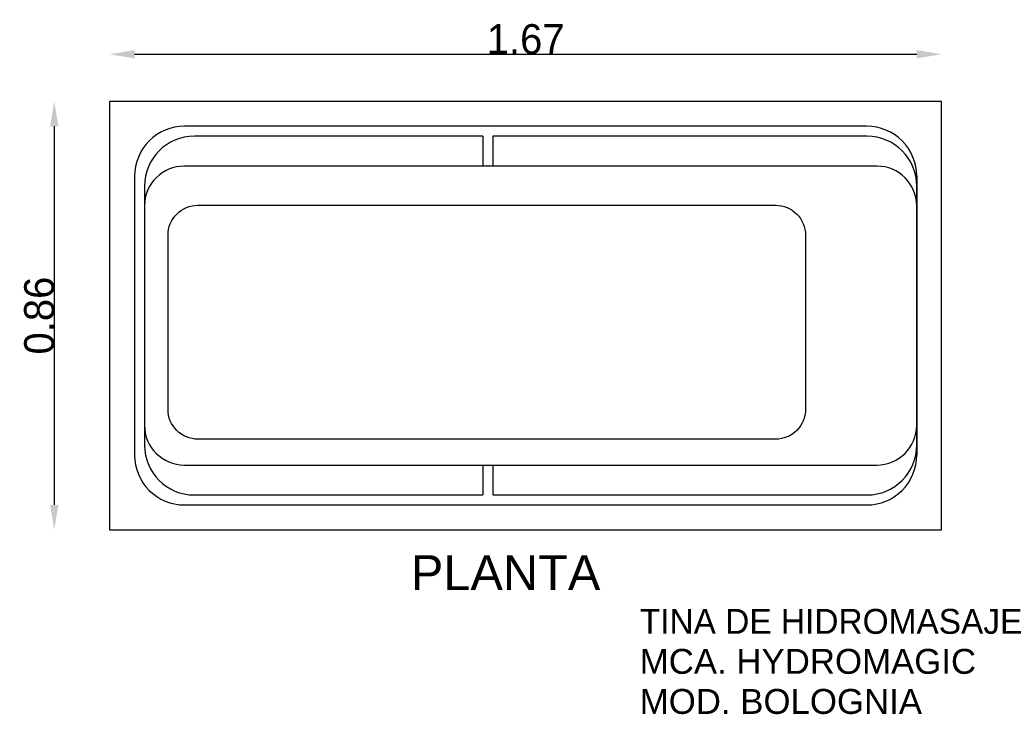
# Model space of a CAD drawing. Extents: x 89.15 to 91.13, y 133.56 to 134.96.
import ezdxf

# ---------------------------------------------------------------- set-up
doc = ezdxf.new("R2010")
doc.units = 0
doc.header["$MEASUREMENT"] = 0
doc.layers.get('0').update_dxf_attribs({"linetype": 'CONTINUOUS'})
doc.layers.get('DEFPOINTS').update_dxf_attribs({"linetype": 'CONTINUOUS'})
doc.layers.add('COTAS', color=1, linetype='CONTINUOUS')
doc.layers.add('TEXTO', color=5, linetype='CONTINUOUS')
doc.styles.add('REXTO1', font='ARIAL.TTF')
doc.dimstyles.get("Standard").update_dxf_attribs({"dimtxt": 0.18, "dimasz": 0.18, "dimexe": 0.18, "dimexo": 0.0625, "dimgap": 0.09, "dimtad": 0, "dimtih": 1, "dimtoh": 1, "dimdec": 4, "dimzin": 0, "dimdsep": 46, "dimtxsty": 'Standard', "dimcen": 0.09, "dimadec": 0, "dimazin": 0, "dimtfac": 1, "dimtdec": 4, "dimtofl": 0, "dimtmove": 0, "dimatfit": 3, "dimfxl": 0, "dimtolj": 1, "dimtzin": 0, "dimarcsym": 0})

# ---------------------------------------------------------------- blocks, each defined once
blk = doc.blocks.new('*D1')
at = {"color": 0, "linetype": 'ByBlock'}
blk.add_line((89.3851, 134.8879), (90.9551, 134.8879), dxfattribs=at)
for points in [[(89.3851, 134.8962), (89.3851, 134.8795), (89.3351, 134.8879)], [(90.9551, 134.8962), (90.9551, 134.8795), (91.0051, 134.8879)]]:
    blk.add_solid(points, dxfattribs=at)
at = {"layer": 'DEFPOINTS', "color": 0, "linetype": 'ByBlock'}
for p in [(91.0051, 134.8879), (89.3351, 134.7933), (91.0051, 134.7933)]:
    blk.add_point(p, dxfattribs=at)
at = {"color": 0, "linetype": 'ByBlock', "insert": (90.1701, 134.9179), "char_height": 0.06, "attachment_point": 5}
blk.add_mtext('\\A1;1.67', dxfattribs=at)
blk = doc.blocks.new('*D0')
at = {"color": 0, "linetype": 'ByBlock'}
blk.add_line((89.2239, 134.7433), (89.2239, 133.9833), dxfattribs=at)
for points in [[(89.2156, 134.7433), (89.2323, 134.7433), (89.2239, 134.7933)], [(89.2156, 133.9833), (89.2323, 133.9833), (89.2239, 133.9333)]]:
    blk.add_solid(points, dxfattribs=at)
at = {"layer": 'DEFPOINTS', "color": 0, "linetype": 'ByBlock'}
for p in [(89.3351, 134.7933), (89.2239, 133.9333), (89.3351, 133.9333)]:
    blk.add_point(p, dxfattribs=at)
at = {"color": 0, "linetype": 'ByBlock', "insert": (89.1939, 134.3633), "char_height": 0.06, "attachment_point": 5, "rotation": 90}
blk.add_mtext('\\A1;0.86', dxfattribs=at)

msp = doc.modelspace()

# ---------------------------------------------------------------- linework, layer by layer
for p, q in [((90.0842, 134.7233), (89.5051, 134.7233)), ((90.0842, 134.7233), (90.0842, 134.6633)), ((90.8551, 134.7233), (90.1042, 134.7233)), ((90.1042, 134.7233), (90.1042, 134.6633)), ((90.8751, 134.6633), (89.4851, 134.6633)), ((90.9551, 134.6433), (90.9551, 134.0833)), ((89.4051, 134.6233), (89.4051, 134.1033)), ((89.4051, 134.5833), (89.4051, 134.1433)), ((90.9551, 134.5833), (90.9551, 134.1433)), ((89.4851, 134.0633), (90.8751, 134.0633)), ((90.0842, 134.0633), (90.0842, 134.0033)), ((90.1042, 134.0633), (90.1042, 134.0033)), ((89.5051, 134.0033), (90.0842, 134.0033)), ((90.1042, 134.0033), (90.8551, 134.0033))]:
    msp.add_line(p, q)
msp.add_lwpolyline([(89.3351, 133.9333), (91.0051, 133.9333), (91.0051, 134.7933), (89.3351, 134.7933)], close=True)
for points in [[(89.4851, 133.9833), (90.8551, 133.9833, 0.414214), (90.9551, 134.0833), (90.9551, 134.6433, 0.414214), (90.8551, 134.7433), (89.4851, 134.7433, 0.414214), (89.3851, 134.6433), (89.3851, 134.0833, 0.414214)], [(89.5123, 134.5847), (90.6718, 134.5847, -0.414214), (90.7318, 134.5247), (90.7318, 134.1752, -0.414214), (90.6718, 134.1152), (89.5123, 134.1152, -0.414214), (89.4523, 134.1752), (89.4523, 134.5247, -0.414214)]]:
    msp.add_lwpolyline(points, format="xyb", close=True)
for centre, radius, start, end in [((89.5051, 134.6233), 0.1, 90, 180), ((90.8551, 134.6233), 0.1, 360, 90), ((89.4851, 134.5833), 0.08, 90, 180), ((90.8751, 134.5833), 0.08, 0, 90), ((89.4851, 134.1433), 0.08, 180, 270), ((90.8751, 134.1433), 0.08, 270, 0), ((89.5051, 134.1033), 0.1, 180, 270), ((90.8551, 134.1033), 0.1, 270, 0)]:
    msp.add_arc(centre, radius, start, end)

# ---------------------------------------------------------------- texts
at = {"layer": 'TEXTO', "style": 'REXTO1'}
for s, height, p in [('PLANTA', 0.07, (89.9397, 133.8124)), ('TINA DE HIDROMASAJE', 0.05, (90.3991, 133.7246)), ('MCA. HYDROMAGIC', 0.05, (90.3991, 133.6443)), ('MOD. BOLOGNIA', 0.05, (90.3991, 133.5639))]:
    msp.add_text(s, height=height, dxfattribs=at).set_placement(p)

# ---------------------------------------------------------------- dimensions: what is measured, and where the dimension line sits
at = {"layer": 'COTAS'}
dim = msp.add_linear_dim(base=(91.0051, 134.8879), p1=(89.3351, 134.7933), p2=(91.0051, 134.7933), dimstyle='Standard', override={"dimtxt": 0.06, "dimasz": 0.05, "dimexe": 1.25, "dimexo": 0.625, "dimgap": 0, "dimtad": 1, "dimtih": 0, "dimtoh": 0, "dimdec": 2, "dimzin": 8, "dimcen": 2.5, "dimse1": 1, "dimse2": 1, "dimtdec": 2, "dimtix": 1, "dimtofl": 1}, dxfattribs=at)
dim.commit()
dim.dimension.update_dxf_attribs({"geometry": '*D1', "text_midpoint": (90.1701, 134.9179)})
dim = msp.add_linear_dim(base=(89.2239, 133.9333), p1=(89.3351, 134.7933), p2=(89.3351, 133.9333), angle=90, dimstyle='Standard', override={"dimtxt": 0.06, "dimasz": 0.05, "dimexe": 1.25, "dimexo": 0.625, "dimgap": 0, "dimtad": 1, "dimtih": 0, "dimtoh": 0, "dimdec": 2, "dimzin": 8, "dimcen": 2.5, "dimse1": 1, "dimse2": 1, "dimtdec": 2, "dimtix": 1, "dimtofl": 1}, dxfattribs=at)
dim.commit()
dim.dimension.update_dxf_attribs({"geometry": '*D0', "text_midpoint": (89.1939, 134.3633)})

doc.saveas('drawing.dxf')
